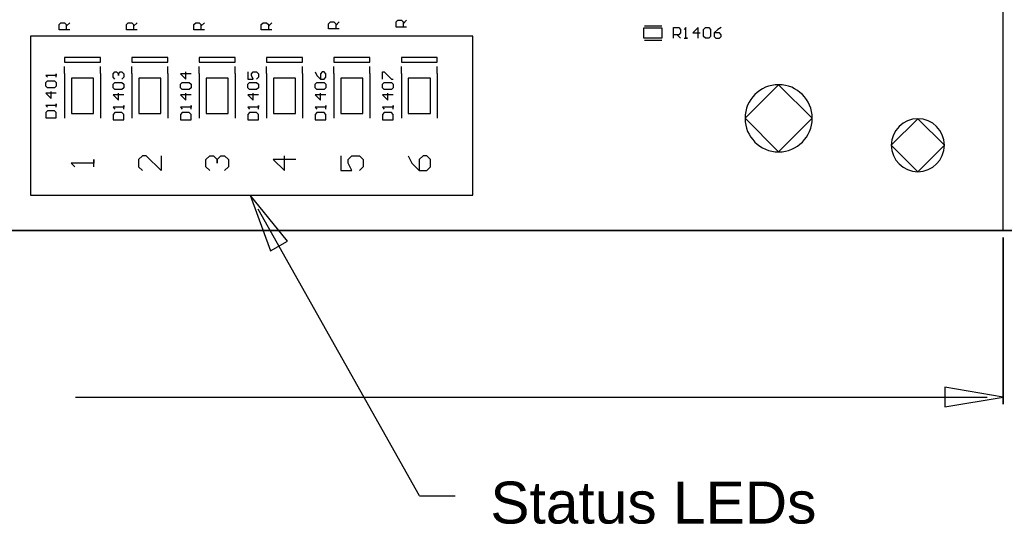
# Model space of a CAD drawing. Header units: inches. Extents: x 0 to 420, y -297 to 0.
# Tile 4 of 41: x 218 to 274, y -233 to -204. Entities that reach past the tile are written whole.
import ezdxf

# ---------------------------------------------------------------- set-up
doc = ezdxf.new("R2010")
doc.units = ezdxf.units.IN
doc.header["$MEASUREMENT"] = 0
doc.styles.add('Arial0', font='arial.ttf', dxfattribs={"height": 3.644212})

msp = doc.modelspace()

# ---------------------------------------------------------------- linework, layer by layer
at = {"color": 18, "true_color": 0x000000}
for p, q in [((274, -216), (274, -63.6)), ((220.614, -204.35), (220.714, -204.25)), ((220.614, -204.65), (220.614, -204.35)), ((220.714, -204.25), (220.914, -204.25)), ((220.914, -204.25), (221.014, -204.35)), ((221.014, -204.45), (221.214, -204.25)), ((221.014, -204.35), (221.014, -204.65)), ((224.424, -204.35), (224.524, -204.25)), ((224.424, -204.65), (224.424, -204.35)), ((224.524, -204.25), (224.724, -204.25)), ((224.724, -204.25), (224.824, -204.35)), ((224.824, -204.45), (225.024, -204.25)), ((224.824, -204.35), (224.824, -204.65)), ((228.234, -204.35), (228.334, -204.25)), ((228.234, -204.65), (228.234, -204.35)), ((228.334, -204.25), (228.534, -204.25)), ((228.534, -204.25), (228.634, -204.35)), ((228.634, -204.45), (228.834, -204.25)), ((228.634, -204.35), (228.634, -204.65)), ((232.044, -204.35), (232.144, -204.25)), ((232.044, -204.65), (232.044, -204.35)), ((232.144, -204.25), (232.344, -204.25)), ((232.344, -204.25), (232.444, -204.35)), ((232.444, -204.45), (232.644, -204.25)), ((232.444, -204.35), (232.444, -204.65)), ((235.854, -204.3), (235.954, -204.2)), ((235.854, -204.6), (235.854, -204.3)), ((235.954, -204.2), (236.154, -204.2)), ((236.154, -204.2), (236.254, -204.3)), ((236.254, -204.4), (236.454, -204.2)), ((236.254, -204.3), (236.254, -204.6)), ((239.664, -204.2), (239.764, -204.1)), ((239.664, -204.5), (239.664, -204.2)), ((239.764, -204.1), (239.964, -204.1)), ((239.964, -204.1), (240.064, -204.2)), ((240.064, -204.3), (240.264, -204.1)), ((240.064, -204.2), (240.064, -204.5)), ((221.214, -204.65), (220.614, -204.65)), ((225.024, -204.65), (224.424, -204.65)), ((228.834, -204.65), (228.234, -204.65)), ((232.644, -204.65), (232.044, -204.65)), ((236.454, -204.6), (235.854, -204.6)), ((240.264, -204.5), (239.664, -204.5)), ((253.663, -204.549), (253.663, -205.099)), ((253.813, -204.549), (253.663, -204.549)), ((253.713, -204.414), (254.693, -204.414)), ((254.563, -204.549), (253.813, -204.549)), ((254.713, -204.549), (254.563, -204.549)), ((254.713, -205.099), (254.713, -204.549)), ((255.356, -205.124), (255.356, -204.524)), ((255.356, -204.524), (255.656, -204.524)), ((255.656, -204.524), (255.756, -204.624)), ((255.756, -204.824), (255.656, -204.924)), ((255.756, -204.624), (255.756, -204.824)), ((256.056, -204.524), (255.956, -204.624)), ((256.056, -205.124), (256.056, -204.524)), ((256.056, -204.524), (256.056, -204.524)), ((256.756, -204.524), (256.456, -204.824)), ((256.456, -204.824), (256.856, -204.824)), ((256.756, -205.124), (256.756, -204.524)), ((257.056, -204.624), (257.156, -204.524)), ((257.056, -205.024), (257.056, -204.624)), ((257.156, -204.524), (257.356, -204.524)), ((257.356, -204.524), (257.456, -204.624)), ((257.456, -204.624), (257.456, -205.024)), ((257.856, -204.624), (257.656, -204.824)), ((257.656, -204.824), (257.656, -205.024)), ((257.956, -204.824), (257.656, -204.824)), ((258.056, -204.524), (257.856, -204.624)), ((258.056, -204.924), (257.956, -204.824)), ((253.663, -205.099), (253.813, -205.099)), ((253.713, -205.234), (254.693, -205.234)), ((253.813, -205.099), (254.563, -205.099)), ((254.563, -205.099), (254.713, -205.099)), ((255.656, -204.924), (255.356, -204.924)), ((255.556, -204.924), (255.756, -205.124)), ((255.956, -205.124), (256.156, -205.124)), ((256.156, -205.124), (256.056, -205.124)), ((257.156, -205.124), (257.056, -205.024)), ((257.356, -205.124), (257.156, -205.124)), ((257.456, -205.024), (257.356, -205.124)), ((257.656, -205.024), (257.756, -205.124)), ((257.756, -205.124), (257.956, -205.124)), ((257.956, -205.124), (258.056, -205.024)), ((258.056, -205.024), (258.056, -204.924)), ((220.914, -206.221), (220.914, -206.475)), ((222.946, -206.221), (220.914, -206.221)), ((220.914, -206.221), (220.914, -206.221)), ((220.914, -206.475), (222.946, -206.475)), ((222.946, -206.475), (222.946, -206.221)), ((224.724, -206.221), (224.724, -206.475)), ((226.756, -206.221), (224.724, -206.221)), ((224.724, -206.221), (224.724, -206.221)), ((224.724, -206.475), (226.756, -206.475)), ((226.756, -206.475), (226.756, -206.221)), ((228.534, -206.221), (228.534, -206.475)), ((230.566, -206.221), (228.534, -206.221)), ((228.534, -206.221), (228.534, -206.221)), ((228.534, -206.475), (230.566, -206.475)), ((230.566, -206.475), (230.566, -206.221)), ((232.344, -206.221), (232.344, -206.475)), ((234.376, -206.221), (232.344, -206.221)), ((232.344, -206.221), (232.344, -206.221)), ((232.344, -206.475), (234.376, -206.475)), ((234.376, -206.475), (234.376, -206.221)), ((236.154, -206.221), (236.154, -206.475)), ((238.186, -206.221), (236.154, -206.221)), ((236.154, -206.221), (236.154, -206.221)), ((236.154, -206.475), (238.186, -206.475)), ((238.186, -206.475), (238.186, -206.221)), ((239.964, -206.221), (239.964, -206.475)), ((241.996, -206.221), (239.964, -206.221)), ((239.964, -206.221), (239.964, -206.221)), ((239.964, -206.475), (241.996, -206.475)), ((241.996, -206.475), (241.996, -206.221)), ((220.452, -207.33), (220.452, -207.13)), ((220.452, -207.13), (220.452, -207.23)), ((220.914, -207.11), (220.914, -206.729)), ((220.914, -207.11), (220.914, -209.65)), ((222.946, -207.11), (222.946, -206.729)), ((222.946, -207.11), (222.946, -209.65)), ((223.662, -207.13), (223.762, -207.03)), ((223.662, -207.33), (223.662, -207.13)), ((223.762, -207.03), (223.862, -207.03)), ((223.862, -207.03), (223.862, -207.03)), ((223.862, -207.03), (223.862, -207.03)), ((223.862, -207.03), (223.862, -207.03)), ((223.862, -207.03), (223.962, -207.13)), ((223.962, -207.13), (224.062, -207.03)), ((223.962, -207.13), (223.962, -207.23)), ((223.962, -207.23), (223.962, -207.13)), ((224.062, -207.03), (224.162, -207.03)), ((224.162, -207.03), (224.262, -207.13)), ((224.262, -207.13), (224.262, -207.33)), ((224.724, -207.11), (224.724, -206.729)), ((224.724, -207.11), (224.724, -209.65)), ((226.756, -207.11), (226.756, -206.729)), ((226.756, -207.11), (226.756, -209.65)), ((228.072, -207.13), (227.472, -207.13)), ((227.472, -207.13), (227.772, -207.43)), ((227.772, -207.43), (227.772, -207.03)), ((228.534, -207.11), (228.534, -206.729)), ((228.534, -207.11), (228.534, -209.65)), ((230.566, -207.11), (230.566, -206.729)), ((230.566, -207.11), (230.566, -209.65)), ((231.282, -207.03), (231.282, -207.43)), ((231.482, -207.13), (231.582, -207.03)), ((231.482, -207.23), (231.482, -207.13)), ((231.582, -207.03), (231.782, -207.03)), ((231.782, -207.03), (231.882, -207.13)), ((231.882, -207.13), (231.882, -207.33)), ((232.344, -207.11), (232.344, -206.729)), ((232.344, -207.11), (232.344, -209.65)), ((234.376, -207.11), (234.376, -206.729)), ((234.376, -207.11), (234.376, -209.65)), ((235.092, -207.03), (235.192, -207.23)), ((235.492, -207.03), (235.392, -207.13)), ((235.392, -207.13), (235.392, -207.43)), ((235.592, -207.03), (235.492, -207.03)), ((235.692, -207.13), (235.592, -207.03)), ((235.692, -207.33), (235.692, -207.13)), ((236.154, -207.11), (236.154, -206.729)), ((236.154, -207.11), (236.154, -209.65)), ((238.186, -207.11), (238.186, -206.729)), ((238.186, -207.11), (238.186, -209.65)), ((238.902, -207.43), (238.902, -207.03)), ((238.902, -207.03), (239.002, -207.03)), ((239.002, -207.03), (239.402, -207.43)), ((239.964, -207.11), (239.964, -206.729)), ((239.964, -207.11), (239.964, -209.65)), ((241.996, -207.11), (241.996, -206.729)), ((241.996, -207.11), (241.996, -209.65)), ((220.452, -207.23), (219.852, -207.23)), ((219.852, -207.23), (219.852, -207.23)), ((219.852, -207.23), (219.952, -207.33)), ((219.852, -207.63), (219.952, -207.53)), ((219.852, -207.83), (219.852, -207.63)), ((219.952, -207.53), (220.352, -207.53)), ((220.352, -207.53), (220.452, -207.63)), ((220.452, -207.63), (220.452, -207.83)), ((221.305, -207.38), (221.305, -209.38)), ((222.555, -207.38), (221.305, -207.38)), ((222.555, -209.38), (222.555, -207.38)), ((223.762, -207.43), (223.662, -207.33)), ((223.662, -207.73), (223.762, -207.63)), ((223.762, -207.63), (224.162, -207.63)), ((224.262, -207.33), (224.162, -207.43)), ((224.162, -207.63), (224.262, -207.73)), ((225.115, -207.38), (225.115, -209.38)), ((226.365, -207.38), (225.115, -207.38)), ((226.365, -209.38), (226.365, -207.38)), ((227.472, -207.73), (227.572, -207.63)), ((227.572, -207.63), (227.972, -207.63)), ((227.972, -207.63), (228.072, -207.73)), ((228.925, -207.38), (228.925, -209.38)), ((230.175, -207.38), (228.925, -207.38)), ((230.175, -209.38), (230.175, -207.38)), ((231.282, -207.43), (231.582, -207.43)), ((231.282, -207.73), (231.382, -207.63)), ((231.382, -207.63), (231.782, -207.63)), ((231.582, -207.43), (231.482, -207.23)), ((231.882, -207.33), (231.782, -207.43)), ((231.782, -207.63), (231.882, -207.73)), ((232.735, -207.38), (232.735, -209.38)), ((233.985, -207.38), (232.735, -207.38)), ((233.985, -209.38), (233.985, -207.38)), ((235.092, -207.73), (235.192, -207.63)), ((235.192, -207.23), (235.392, -207.43)), ((235.192, -207.63), (235.592, -207.63)), ((235.392, -207.43), (235.592, -207.43)), ((235.592, -207.43), (235.692, -207.33)), ((235.592, -207.63), (235.692, -207.73)), ((236.545, -207.38), (236.545, -209.38)), ((237.795, -207.38), (236.545, -207.38)), ((237.795, -209.38), (237.795, -207.38)), ((238.902, -207.73), (239.002, -207.63)), ((239.002, -207.63), (239.402, -207.63)), ((239.402, -207.43), (239.502, -207.43)), ((239.402, -207.63), (239.502, -207.73)), ((240.355, -207.38), (240.355, -209.38)), ((241.605, -207.38), (240.355, -207.38)), ((241.605, -209.38), (241.605, -207.38)), ((219.952, -207.93), (219.852, -207.83)), ((220.452, -208.23), (219.852, -208.23)), ((219.852, -208.23), (220.152, -208.53)), ((220.352, -207.93), (219.952, -207.93)), ((220.152, -208.53), (220.152, -208.13)), ((220.452, -207.83), (220.352, -207.93)), ((223.662, -207.93), (223.662, -207.73)), ((223.762, -208.03), (223.662, -207.93)), ((224.162, -208.03), (223.762, -208.03)), ((223.962, -208.63), (223.962, -208.23)), ((224.262, -207.93), (224.162, -208.03)), ((224.262, -207.73), (224.262, -207.93)), ((227.472, -207.93), (227.472, -207.73)), ((227.572, -208.03), (227.472, -207.93)), ((227.972, -208.03), (227.572, -208.03)), ((227.772, -208.63), (227.772, -208.23)), ((228.072, -207.93), (227.972, -208.03)), ((228.072, -207.73), (228.072, -207.93)), ((231.282, -207.93), (231.282, -207.73)), ((231.382, -208.03), (231.282, -207.93)), ((231.782, -208.03), (231.382, -208.03)), ((231.582, -208.63), (231.582, -208.23)), ((231.882, -207.93), (231.782, -208.03)), ((231.882, -207.73), (231.882, -207.93)), ((235.092, -207.93), (235.092, -207.73)), ((235.192, -208.03), (235.092, -207.93)), ((235.592, -208.03), (235.192, -208.03)), ((235.392, -208.63), (235.392, -208.23)), ((235.692, -207.93), (235.592, -208.03)), ((235.692, -207.73), (235.692, -207.93)), ((238.902, -207.93), (238.902, -207.73)), ((239.002, -208.03), (238.902, -207.93)), ((239.402, -208.03), (239.002, -208.03)), ((239.202, -208.63), (239.202, -208.23)), ((239.502, -207.93), (239.402, -208.03)), ((239.502, -207.73), (239.502, -207.93)), ((261.3, -207.75), (259.4, -209.65)), ((263.2, -209.65), (261.3, -207.75)), ((224.262, -208.33), (223.662, -208.33)), ((223.662, -208.33), (223.962, -208.63)), ((228.072, -208.33), (227.472, -208.33)), ((227.472, -208.33), (227.772, -208.63)), ((231.882, -208.33), (231.282, -208.33)), ((231.282, -208.33), (231.582, -208.63)), ((235.692, -208.33), (235.092, -208.33)), ((235.092, -208.33), (235.392, -208.63)), ((239.502, -208.33), (238.902, -208.33)), ((238.902, -208.33), (239.202, -208.63)), ((220.452, -208.93), (219.852, -208.93)), ((219.852, -208.93), (219.852, -208.93)), ((219.852, -208.93), (219.952, -209.03)), ((219.952, -209.23), (219.852, -209.33)), ((219.852, -209.33), (219.852, -209.63)), ((220.352, -209.23), (219.952, -209.23)), ((220.452, -209.33), (220.352, -209.23)), ((220.452, -209.03), (220.452, -208.83)), ((220.452, -208.83), (220.452, -208.93)), ((220.452, -209.63), (220.452, -209.33)), ((224.262, -209.03), (223.662, -209.03)), ((223.662, -209.03), (223.662, -209.03)), ((223.662, -209.03), (223.762, -209.13)), ((223.762, -209.33), (223.662, -209.43)), ((224.162, -209.33), (223.762, -209.33)), ((224.262, -209.43), (224.162, -209.33)), ((224.262, -209.13), (224.262, -208.93)), ((224.262, -208.93), (224.262, -209.03)), ((228.072, -209.03), (227.472, -209.03)), ((227.472, -209.03), (227.472, -209.03)), ((227.472, -209.03), (227.572, -209.13)), ((227.572, -209.33), (227.472, -209.43)), ((227.972, -209.33), (227.572, -209.33)), ((228.072, -209.43), (227.972, -209.33)), ((228.072, -209.13), (228.072, -208.93)), ((228.072, -208.93), (228.072, -209.03)), ((231.882, -209.03), (231.282, -209.03)), ((231.282, -209.03), (231.282, -209.03)), ((231.282, -209.03), (231.382, -209.13)), ((231.382, -209.33), (231.282, -209.43)), ((231.782, -209.33), (231.382, -209.33)), ((231.882, -209.43), (231.782, -209.33)), ((231.882, -209.13), (231.882, -208.93)), ((231.882, -208.93), (231.882, -209.03)), ((235.692, -209.03), (235.092, -209.03)), ((235.092, -209.03), (235.092, -209.03)), ((235.092, -209.03), (235.192, -209.13)), ((235.192, -209.33), (235.092, -209.43)), ((235.592, -209.33), (235.192, -209.33)), ((235.692, -209.43), (235.592, -209.33)), ((235.692, -209.13), (235.692, -208.93)), ((235.692, -208.93), (235.692, -209.03)), ((239.502, -209.03), (238.902, -209.03)), ((238.902, -209.03), (238.902, -209.03)), ((238.902, -209.03), (239.002, -209.13)), ((239.002, -209.33), (238.902, -209.43)), ((239.402, -209.33), (239.002, -209.33)), ((239.502, -209.43), (239.402, -209.33)), ((239.502, -209.13), (239.502, -208.93)), ((239.502, -208.93), (239.502, -209.03)), ((219.852, -209.63), (220.452, -209.63)), ((221.305, -209.38), (222.555, -209.38)), ((223.662, -209.43), (223.662, -209.73)), ((223.662, -209.73), (224.262, -209.73)), ((224.262, -209.73), (224.262, -209.43)), ((225.115, -209.38), (226.365, -209.38)), ((227.472, -209.43), (227.472, -209.73)), ((227.472, -209.73), (228.072, -209.73)), ((228.072, -209.73), (228.072, -209.43)), ((228.925, -209.38), (230.175, -209.38)), ((231.282, -209.43), (231.282, -209.73)), ((231.282, -209.73), (231.882, -209.73)), ((231.882, -209.73), (231.882, -209.43)), ((232.735, -209.38), (233.985, -209.38)), ((235.092, -209.43), (235.092, -209.73)), ((235.092, -209.73), (235.692, -209.73)), ((235.692, -209.73), (235.692, -209.43)), ((236.545, -209.38), (237.795, -209.38)), ((238.902, -209.43), (238.902, -209.73)), ((238.902, -209.73), (239.502, -209.73)), ((239.502, -209.73), (239.502, -209.43)), ((240.355, -209.38), (241.605, -209.38)), ((259.4, -209.65), (261.3, -211.55)), ((261.3, -211.55), (263.2, -209.65)), ((269.174, -209.674), (267.674, -211.174)), ((270.674, -211.174), (269.174, -209.674)), ((267.674, -211.174), (269.174, -212.674)), ((269.174, -212.674), (270.674, -211.174)), ((222.565, -212.402), (222.565, -211.978)), ((222.565, -211.978), (222.565, -212.19)), ((225.317, -211.767), (225.105, -211.978)), ((225.105, -211.978), (225.105, -212.402)), ((225.528, -211.767), (225.317, -211.767)), ((226.375, -212.613), (225.528, -211.767)), ((226.375, -211.767), (226.375, -212.613)), ((228.915, -211.978), (229.127, -211.767)), ((228.915, -212.402), (228.915, -211.978)), ((229.127, -211.767), (229.338, -211.767)), ((229.338, -211.767), (229.338, -211.767)), ((229.338, -211.767), (229.338, -211.767)), ((229.338, -211.767), (229.338, -211.767)), ((229.338, -211.767), (229.55, -211.978)), ((229.55, -211.978), (229.762, -211.767)), ((229.55, -211.978), (229.55, -212.19)), ((229.55, -212.19), (229.55, -211.978)), ((229.762, -211.767), (229.973, -211.767)), ((229.973, -211.767), (230.185, -211.978)), ((230.185, -211.978), (230.185, -212.402)), ((233.995, -211.978), (232.725, -211.978)), ((232.725, -211.978), (233.36, -212.613)), ((233.36, -212.613), (233.36, -211.767)), ((236.535, -211.767), (236.535, -212.613)), ((236.958, -211.978), (237.17, -211.767)), ((236.958, -212.19), (236.958, -211.978)), ((237.17, -211.767), (237.593, -211.767)), ((237.593, -211.767), (237.805, -211.978)), ((237.805, -211.978), (237.805, -212.402)), ((240.345, -211.767), (240.557, -212.19)), ((241.192, -211.767), (240.98, -211.978)), ((240.98, -211.978), (240.98, -212.613)), ((241.403, -211.767), (241.192, -211.767)), ((241.615, -211.978), (241.403, -211.767)), ((241.615, -212.402), (241.615, -211.978)), ((222.565, -212.19), (221.295, -212.19)), ((221.295, -212.19), (221.295, -212.19)), ((221.295, -212.19), (221.507, -212.402)), ((225.105, -212.402), (225.317, -212.613)), ((229.127, -212.613), (228.915, -212.402)), ((230.185, -212.402), (229.973, -212.613)), ((236.535, -212.613), (237.17, -212.613)), ((237.17, -212.613), (236.958, -212.19)), ((237.805, -212.402), (237.593, -212.613)), ((240.557, -212.19), (240.98, -212.613)), ((240.98, -212.613), (241.403, -212.613)), ((241.403, -212.613), (241.615, -212.402)), ((147, -216), (274, -216))]:
    msp.add_line(p, q, dxfattribs=at)
at = {"color": 7, "true_color": 0xffffff}
for p, q in [((274, -216), (274, -63.6)), ((253.663, -204.549), (253.663, -205.099)), ((253.813, -204.549), (253.663, -204.549)), ((254.563, -204.549), (253.813, -204.549)), ((254.713, -204.549), (254.563, -204.549)), ((254.713, -205.099), (254.713, -204.549)), ((244, -205), (219, -205)), ((219, -205), (219, -214)), ((244, -214), (244, -205)), ((253.663, -205.099), (253.813, -205.099)), ((253.813, -205.099), (254.563, -205.099)), ((254.563, -205.099), (254.713, -205.099)), ((221.305, -207.38), (221.305, -209.38)), ((222.555, -207.38), (221.305, -207.38)), ((222.555, -209.38), (222.555, -207.38)), ((225.115, -207.38), (225.115, -209.38)), ((226.365, -207.38), (225.115, -207.38)), ((226.365, -209.38), (226.365, -207.38)), ((228.925, -207.38), (228.925, -209.38)), ((230.175, -207.38), (228.925, -207.38)), ((230.175, -209.38), (230.175, -207.38)), ((232.735, -207.38), (232.735, -209.38)), ((233.985, -207.38), (232.735, -207.38)), ((233.985, -209.38), (233.985, -207.38)), ((236.545, -207.38), (236.545, -209.38)), ((237.795, -207.38), (236.545, -207.38)), ((237.795, -209.38), (237.795, -207.38)), ((240.355, -207.38), (240.355, -209.38)), ((241.605, -207.38), (240.355, -207.38)), ((241.605, -209.38), (241.605, -207.38)), ((221.305, -209.38), (222.555, -209.38)), ((225.115, -209.38), (226.365, -209.38)), ((228.925, -209.38), (230.175, -209.38)), ((232.735, -209.38), (233.985, -209.38)), ((236.545, -209.38), (237.795, -209.38)), ((240.355, -209.38), (241.605, -209.38)), ((219, -214), (244, -214)), ((147, -216), (274, -216))]:
    msp.add_line(p, q, dxfattribs=at)
at = {"color": 14, "true_color": 0x980000}
for p, q in [((244, -205), (219, -205)), ((219, -205), (219, -214)), ((244, -214), (244, -205)), ((219, -214), (244, -214))]:
    msp.add_line(p, q, dxfattribs=at)
at = {"color": 12, "true_color": 0xc00000}
for p, q in [((231.418, -214), (232.56, -217.145)), ((233.518, -216.605), (231.418, -214)), ((241, -231), (231.864, -214.791)), ((232.56, -217.145), (233.518, -216.605)), ((241, -231), (243, -231)), ((241, -231), (241, -231))]:
    msp.add_line(p, q, dxfattribs=at)
at = {"color": 152, "true_color": 0x007ac0}
for p, q in [((147.4, -216), (285.06, -216)), ((285.06, -216), (147.4, -216)), ((274, -216.4), (274, -225.818)), ((274, -225.818), (274, -216.4)), ((274, -225.418), (270.7, -224.868)), ((270.7, -224.868), (270.7, -225.968)), ((221.536, -225.418), (273.092, -225.418)), ((270.7, -225.968), (274, -225.418))]:
    msp.add_line(p, q, dxfattribs=at)
at = {"color": 18, "true_color": 0x000000}
for centre, radius, start, end in [((261.3, -209.65), 1.9, 90, 180), ((261.3, -209.65), 1.9, 0, 90), ((261.3, -209.65), 1.9, 180, 270), ((261.3, -209.65), 1.9, 270, 0), ((269.174, -211.174), 1.5, 90, 180), ((269.174, -211.174), 1.5, 0, 90), ((269.174, -211.174), 1.5, 180, 270), ((269.174, -211.174), 1.5, 270, 0)]:
    msp.add_arc(centre, radius, start, end, dxfattribs=at)

# ---------------------------------------------------------------- texts
at = {"color": 12, "true_color": 0xc00000, "style": 'Arial0'}
msp.add_text('Status LEDs', height=2.37501, dxfattribs=at).set_placement((245, -232.574))

doc.saveas('drawing.dxf')
